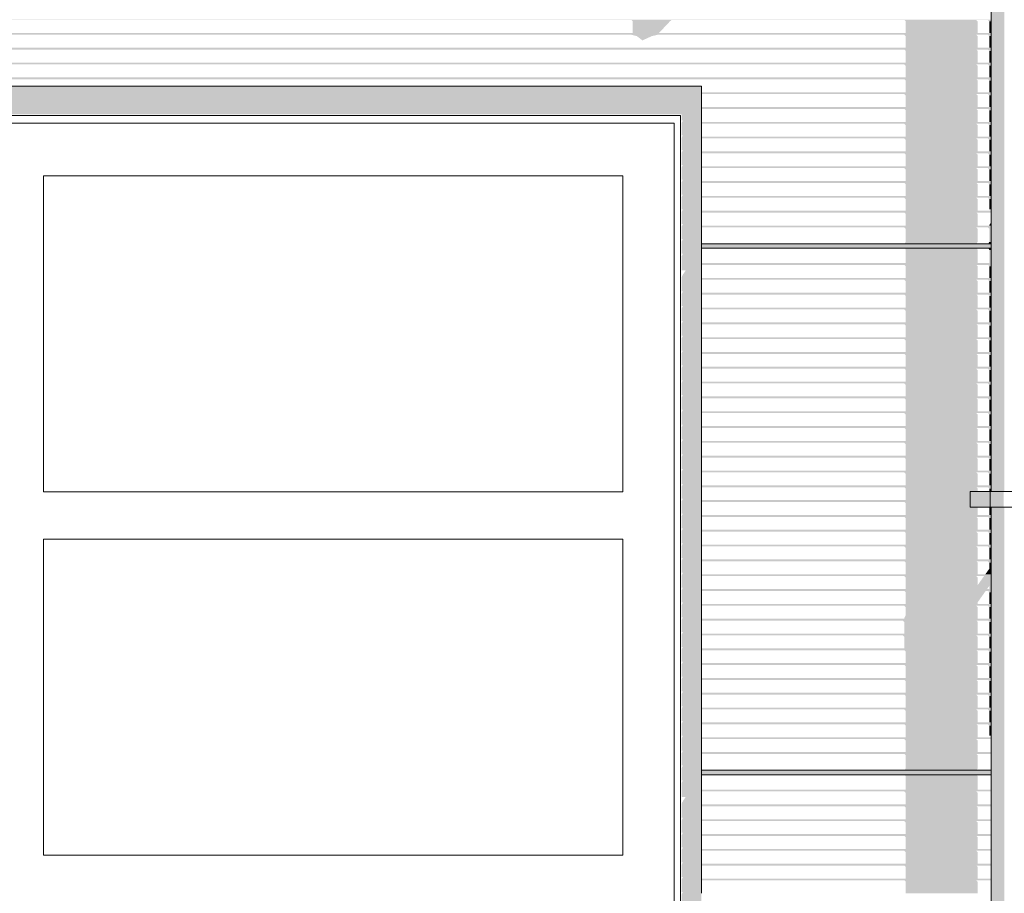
# Model space of a CAD drawing. Header units: metres. Extents: x -4 to 112, y -27 to 26.
# Tile 95 of 167: x 35.86 to 37.73, y 2.97 to 4.63. Entities that reach past the tile are written whole.
import ezdxf

# ---------------------------------------------------------------- set-up
doc = ezdxf.new("R2010")
doc.units = ezdxf.units.M
doc.header["$MEASUREMENT"] = 0
for name, color, linetype in [('10 Fassade', 7, 'Continuous'), ('10 Wand außen', 7, 'Continuous'), ('30 Dachentwässerung', 7, 'Continuous'), ('94 Genehmigungsplanung Bemaßung', 7, 'Continuous')]:
    doc.layers.add(name, color=color, linetype=linetype)
doc.styles.add('ERSTELLTER_STIL_2', font='arial.ttf')
doc.dimstyles.new('ERSTELLTER_STIL__1', dxfattribs={"dimtxt": 0.25, "dimasz": 0.19, "dimexe": 0.18, "dimexo": 0.1, "dimgap": 0, "dimtad": 1, "dimtih": 1, "dimtoh": 1, "dimzin": 0, "dimdsep": 46, "dimtxsty": 'ERSTELLTER_STIL_2', "dimblk": 'ARROWHEAD_6', "dimblk1": 'ARROWHEAD_6', "dimblk2": 'ARROWHEAD_6', "dimcen": 0.09, "dimclrd": 7, "dimclre": 7, "dimclrt": 7, "dimazin": 0, "dimtfac": 1, "dimtdec": 4, "dimtmove": 0, "dimatfit": 3, "dimfxl": 1, "dimtolj": 1, "dimtzin": 0, "dimarcsym": 0})

# ---------------------------------------------------------------- blocks, each defined once
blk = doc.blocks.new('*D38', base_point=(27236.1321, 0))
at = {"layer": '94 Genehmigungsplanung Bemaßung', "color": 7, "linetype": 'Continuous', "lineweight": 13}
for p, q in [((17.3411, 9.2531), (17.3411, 9.6281)), ((58.1625, 9.2531), (58.1625, 9.6281)), ((17.4411, 9.5406), (17.2411, 9.3406)), ((58.0625, 9.3406), (58.2625, 9.5406)), ((17.1911, 9.4406), (17.3411, 9.4406)), ((17.3411, 9.4406), (58.1625, 9.4406)), ((58.1625, 9.4406), (58.3125, 9.4406))]:
    blk.add_line(p, q, dxfattribs=at)
at = {"layer": '94 Genehmigungsplanung Bemaßung', "color": 7, "lineweight": 13, "insert": (37.3228, 9.4906), "char_height": 0.25, "attachment_point": 7, "style": 'ERSTELLTER_STIL_2'}
blk.add_mtext('\\A1;{\\pql;\\fArial|b0|i0|c0|p0;\\W1.000000;40,82}', dxfattribs=at)
blk = doc.blocks.new('ARROWHEAD_6')
at = {"color": 0, "linetype": 'Continuous', "lineweight": 0}
for p, q in [((-0.5, -0.5), (0.5, 0.5)), ((0, 0), (-1, 0))]:
    blk.add_line(p, q, dxfattribs=at)

msp = doc.modelspace()

# ---------------------------------------------------------------- hatches: boundary and pattern name
at = {"layer": '10 Fassade', "linetype": 'Continuous', "lineweight": 0, "true_color": 0x000000}
for points in [[(17.8011, 4.6261), (17.8011, 4.6256), (37.0181, 4.6256), (37.0206, 4.6231), (37.0913, 4.6231), (37.0944, 4.6256), (37.5363, 4.6256), (37.5388, 4.6231), (37.6754, 4.6231), (37.6729, 4.6256), (37.695, 4.6256), (37.6975, 4.6231), (37.7011, 4.6231), (37.7011, 4.6261)], [(37.0913, 4.6231), (37.0206, 4.6231), (37.0206, 4.6011), (37.0207, 4.601), (37.0704, 4.601), (37.0706, 4.6011)], [(37.5388, 4.6231), (37.5388, 4.601), (37.6754, 4.601), (37.6754, 4.6231)], [(37.6975, 4.6231), (37.6975, 4.601), (37.7011, 4.601), (37.7011, 4.6231)], [(37.7011, 4.601), (17.8011, 4.601), (17.8011, 4.598), (37.7011, 4.598)], [(17.8011, 4.5975), (37.0183, 4.5975), (37.0284, 4.595), (37.0571, 4.595), (37.0679, 4.5975), (37.5363, 4.5975), (37.5388, 4.595), (37.6754, 4.595), (37.6729, 4.5975), (37.695, 4.5975), (37.6975, 4.595), (37.7011, 4.595), (37.7011, 4.598), (17.8011, 4.598)], [(37.0571, 4.595), (37.0284, 4.595), (37.0389, 4.5868)], [(37.5388, 4.595), (37.5388, 4.5729), (37.6754, 4.5729), (37.6754, 4.595)], [(37.6975, 4.595), (37.6975, 4.5729), (37.7011, 4.5729), (37.7011, 4.595)], [(17.8011, 4.5699), (37.7011, 4.5699), (37.7011, 4.5729), (17.8011, 4.5729)], [(17.8011, 4.5699), (17.8011, 4.5693), (37.5363, 4.5693), (37.5388, 4.5669), (37.6754, 4.5669), (37.6729, 4.5693), (37.695, 4.5693), (37.6975, 4.5669), (37.7011, 4.5669), (37.7011, 4.5699)], [(37.5388, 4.5669), (37.5388, 4.5447), (37.6754, 4.5447), (37.6754, 4.5669)], [(37.6975, 4.5447), (37.7011, 4.5447), (37.7011, 4.5669), (37.6975, 4.5669)], [(37.7011, 4.5447), (17.8011, 4.5447), (17.8011, 4.5417), (37.7011, 4.5417)], [(17.8011, 4.5417), (17.8011, 4.5412), (37.5363, 4.5412), (37.5388, 4.5387), (37.6754, 4.5387), (37.6729, 4.5412), (37.695, 4.5412), (37.6975, 4.5387), (37.7011, 4.5387), (37.7011, 4.5417)], [(37.5388, 4.5387), (37.5388, 4.5166), (37.6754, 4.5166), (37.6754, 4.5387)], [(37.6975, 4.5166), (37.7011, 4.5166), (37.7011, 4.5387), (37.6975, 4.5387)], [(17.8011, 4.5136), (37.7011, 4.5136), (37.7011, 4.5166), (17.8011, 4.5166)], [(17.8011, 4.5136), (17.8011, 4.5131), (37.5363, 4.5131), (37.5388, 4.5106), (37.6754, 4.5106), (37.6729, 4.5131), (37.695, 4.5131), (37.6975, 4.5106), (37.7011, 4.5106), (37.7011, 4.5136)], [(37.5388, 4.5106), (37.5388, 4.4884), (37.6754, 4.4884), (37.6754, 4.5106)], [(37.6975, 4.4884), (37.7011, 4.4884), (37.7011, 4.5106), (37.6975, 4.5106)], [(37.7011, 4.4884), (37.1511, 4.4884), (37.1511, 4.4854), (37.7011, 4.4854)], [(37.1511, 4.4849), (37.5363, 4.4849), (37.5388, 4.4824), (37.6754, 4.4824), (37.6729, 4.4849), (37.695, 4.4849), (37.6975, 4.4824), (37.7011, 4.4824), (37.7011, 4.4854), (37.1511, 4.4854)], [(37.5388, 4.4824), (37.5388, 4.4603), (37.6754, 4.4603), (37.6754, 4.4824)], [(37.7011, 4.4824), (37.6975, 4.4824), (37.6975, 4.4603), (37.7011, 4.4603)], [(37.7011, 4.4603), (37.1511, 4.4603), (37.1511, 4.4573), (37.7011, 4.4573)], [(37.1511, 4.4573), (37.1511, 4.4568), (37.5363, 4.4568), (37.5388, 4.4543), (37.6754, 4.4543), (37.6729, 4.4568), (37.695, 4.4568), (37.6975, 4.4543), (37.7011, 4.4543), (37.7011, 4.4573)], [(37.5388, 4.4543), (37.5388, 4.4321), (37.6754, 4.4321), (37.6754, 4.4543)], [(37.7011, 4.4543), (37.6975, 4.4543), (37.6975, 4.4321), (37.7011, 4.4321)], [(37.1511, 4.4291), (37.7011, 4.4291), (37.7011, 4.4321), (37.1511, 4.4321)], [(37.1511, 4.4286), (37.5363, 4.4286), (37.5388, 4.4261), (37.6754, 4.4261), (37.6729, 4.4286), (37.695, 4.4286), (37.6975, 4.4261), (37.7011, 4.4261), (37.7011, 4.4291), (37.1511, 4.4291)], [(37.5388, 4.4261), (37.5388, 4.404), (37.6754, 4.404), (37.6754, 4.4261)], [(37.7011, 4.4261), (37.6975, 4.4261), (37.6975, 4.404), (37.7011, 4.404)], [(37.7011, 4.404), (37.1511, 4.404), (37.1511, 4.401), (37.7011, 4.401)], [(37.1511, 4.401), (37.1511, 4.4005), (37.5363, 4.4005), (37.5388, 4.398), (37.6754, 4.398), (37.6729, 4.4005), (37.695, 4.4005), (37.6975, 4.398), (37.7011, 4.398), (37.7011, 4.401)], [(37.5388, 4.398), (37.5388, 4.3759), (37.6754, 4.3759), (37.6754, 4.398)], [(37.7011, 4.398), (37.6975, 4.398), (37.6975, 4.3759), (37.7011, 4.3759)], [(37.7011, 4.3759), (37.1511, 4.3759), (37.1511, 4.3729), (37.7011, 4.3729)], [(37.1511, 4.3729), (37.1511, 4.3723), (37.5363, 4.3723), (37.5388, 4.3699), (37.6754, 4.3699), (37.6729, 4.3723), (37.695, 4.3723), (37.6975, 4.3699), (37.7011, 4.3699), (37.7011, 4.3729)], [(37.5388, 4.3699), (37.5388, 4.3477), (37.6754, 4.3477), (37.6754, 4.3699)], [(37.7011, 4.3699), (37.6975, 4.3699), (37.6975, 4.3477), (37.7011, 4.3477)], [(37.7011, 4.3477), (37.1511, 4.3477), (37.1511, 4.3447), (37.7011, 4.3447)], [(37.1511, 4.3447), (37.1511, 4.3442), (37.5363, 4.3442), (37.5388, 4.3417), (37.6754, 4.3417), (37.6729, 4.3442), (37.695, 4.3442), (37.6975, 4.3417), (37.7011, 4.3417), (37.7011, 4.3447)], [(37.5388, 4.3417), (37.5388, 4.3196), (37.6754, 4.3196), (37.6754, 4.3417)], [(37.7011, 4.3417), (37.6975, 4.3417), (37.6975, 4.3196), (37.7011, 4.3196)], [(37.1511, 4.3166), (37.7011, 4.3166), (37.7011, 4.3196), (37.1511, 4.3196)], [(37.1511, 4.3161), (37.5363, 4.3161), (37.5388, 4.3136), (37.6754, 4.3136), (37.6729, 4.3161), (37.695, 4.3161), (37.6975, 4.3136), (37.7011, 4.3136), (37.7011, 4.3166), (37.1511, 4.3166)], [(37.5388, 4.3136), (37.5388, 4.2914), (37.6754, 4.2914), (37.6754, 4.3136)], [(37.7011, 4.3136), (37.6975, 4.3136), (37.6975, 4.2914), (37.7011, 4.2914)], [(37.1511, 4.2884), (37.7011, 4.2884), (37.7011, 4.2914), (37.1511, 4.2914)], [(37.1511, 4.2879), (37.5363, 4.2879), (37.5388, 4.2854), (37.6754, 4.2854), (37.6729, 4.2879), (37.695, 4.2879), (37.6975, 4.2854), (37.7011, 4.2854), (37.7011, 4.2884), (37.1511, 4.2884)], [(37.5388, 4.2633), (37.6754, 4.2633), (37.6754, 4.2854), (37.5388, 4.2854)], [(37.6975, 4.2854), (37.6975, 4.266), (37.7011, 4.266), (37.7011, 4.2854)], [(37.1511, 4.2603), (37.7011, 4.2603), (37.7011, 4.2633), (37.1511, 4.2633)], [(37.1511, 4.2598), (37.5363, 4.2598), (37.5388, 4.2573), (37.6754, 4.2573), (37.6729, 4.2598), (37.7, 4.2598), (37.7011, 4.2587), (37.7011, 4.2603), (37.1511, 4.2603)], [(37.6754, 4.2573), (37.5388, 4.2573), (37.5388, 4.2351), (37.6754, 4.2351)], [(37.1511, 4.2321), (37.7011, 4.2321), (37.7011, 4.2351), (37.1511, 4.2351)], [(37.1511, 4.2316), (37.5363, 4.2316), (37.5388, 4.2291), (37.6754, 4.2291), (37.6729, 4.2316), (37.695, 4.2316), (37.6975, 4.2291), (37.7011, 4.2291), (37.7011, 4.2321), (37.1511, 4.2321)], [(37.5388, 4.2291), (37.5388, 4.204), (37.6754, 4.204), (37.6754, 4.2291)], [(37.6975, 4.236), (37.6975, 4.2351), (37.7011, 4.2351), (37.7011, 4.2411)], [(37.7011, 4.2291), (37.6975, 4.2291), (37.6975, 4.204), (37.7011, 4.204)], [(37.1511, 4.2005), (37.1511, 4.195), (37.7011, 4.195), (37.7011, 4.2005)], [(37.1511, 4.195), (37.1511, 4.1929), (37.7011, 4.1929), (37.7011, 4.195)], [(37.1511, 4.1929), (37.1511, 4.192), (37.7011, 4.192), (37.7011, 4.1929)], [(37.5358, 4.192), (37.5379, 4.1911), (37.6745, 4.1911), (37.6724, 4.192)], [(37.5388, 4.204), (37.5368, 4.2005), (37.6734, 4.2005), (37.6754, 4.204)], [(37.5379, 4.1911), (37.5388, 4.189), (37.6754, 4.189), (37.6745, 4.1911)], [(37.5388, 4.189), (37.5388, 4.1639), (37.6754, 4.1639), (37.6754, 4.189)], [(37.6945, 4.192), (37.6966, 4.1911), (37.7011, 4.1911), (37.7011, 4.192)], [(37.6975, 4.204), (37.6955, 4.2005), (37.7011, 4.2005), (37.7011, 4.204)], [(37.6966, 4.1911), (37.6975, 4.189), (37.7011, 4.189), (37.7011, 4.1911)], [(37.7011, 4.189), (37.6975, 4.189), (37.6975, 4.1639), (37.7011, 4.1639)], [(37.1511, 4.1609), (37.7011, 4.1609), (37.7011, 4.1639), (37.1511, 4.1639)], [(37.1511, 4.1609), (37.1511, 4.1604), (37.5363, 4.1604), (37.5388, 4.1579), (37.6754, 4.1579), (37.6729, 4.1604), (37.695, 4.1604), (37.6975, 4.1579), (37.7011, 4.1579), (37.7011, 4.1609)], [(37.5388, 4.1579), (37.5388, 4.1357), (37.6754, 4.1357), (37.6754, 4.1579)], [(37.7011, 4.1579), (37.6975, 4.1579), (37.6975, 4.1357), (37.7011, 4.1357)], [(37.1511, 4.1327), (37.7011, 4.1327), (37.7011, 4.1357), (37.1511, 4.1357)], [(37.1511, 4.1327), (37.1511, 4.1322), (37.5363, 4.1322), (37.5388, 4.1297), (37.6754, 4.1297), (37.6729, 4.1322), (37.695, 4.1322), (37.6975, 4.1297), (37.7011, 4.1297), (37.7011, 4.1327)], [(37.5388, 4.1297), (37.5388, 4.1076), (37.6754, 4.1076), (37.6754, 4.1297)], [(37.7011, 4.1297), (37.6975, 4.1297), (37.6975, 4.1076), (37.7011, 4.1076)], [(37.1511, 4.1046), (37.7011, 4.1046), (37.7011, 4.1076), (37.1511, 4.1076)], [(37.1511, 4.1041), (37.5363, 4.1041), (37.5388, 4.1016), (37.6754, 4.1016), (37.6729, 4.1041), (37.695, 4.1041), (37.6975, 4.1016), (37.7011, 4.1016), (37.7011, 4.1046), (37.1511, 4.1046)], [(37.5388, 4.1016), (37.5388, 4.0794), (37.6754, 4.0794), (37.6754, 4.1016)], [(37.7011, 4.1016), (37.6975, 4.1016), (37.6975, 4.0794), (37.7011, 4.0794)], [(37.7011, 4.0794), (37.1511, 4.0794), (37.1511, 4.0764), (37.7011, 4.0764)], [(37.1511, 4.0764), (37.1511, 4.0759), (37.5363, 4.0759), (37.5388, 4.0734), (37.6754, 4.0734), (37.6729, 4.0759), (37.695, 4.0759), (37.6975, 4.0734), (37.7011, 4.0734), (37.7011, 4.0764)], [(37.5388, 4.0734), (37.5388, 4.0513), (37.6754, 4.0513), (37.6754, 4.0734)], [(37.7011, 4.0734), (37.6975, 4.0734), (37.6975, 4.0513), (37.7011, 4.0513)], [(37.1511, 4.0483), (37.7011, 4.0483), (37.7011, 4.0513), (37.1511, 4.0513)], [(37.1511, 4.0478), (37.5363, 4.0478), (37.5388, 4.0453), (37.6754, 4.0453), (37.6729, 4.0478), (37.695, 4.0478), (37.6975, 4.0453), (37.7011, 4.0453), (37.7011, 4.0483), (37.1511, 4.0483)], [(37.5388, 4.0453), (37.5388, 4.0231), (37.6754, 4.0231), (37.6754, 4.0453)], [(37.7011, 4.0453), (37.6975, 4.0453), (37.6975, 4.0231), (37.7011, 4.0231)], [(37.7011, 4.0231), (37.1511, 4.0231), (37.1511, 4.0201), (37.7011, 4.0201)], [(37.1511, 4.0201), (37.1511, 4.0196), (37.5363, 4.0196), (37.5388, 4.0171), (37.6754, 4.0171), (37.6729, 4.0196), (37.695, 4.0196), (37.6975, 4.0171), (37.7011, 4.0171), (37.7011, 4.0201)], [(37.5388, 4.0171), (37.5388, 3.995), (37.6754, 3.995), (37.6754, 4.0171)], [(37.7011, 4.0171), (37.6975, 4.0171), (37.6975, 3.995), (37.7011, 3.995)], [(37.1511, 3.992), (37.7011, 3.992), (37.7011, 3.995), (37.1511, 3.995)], [(37.1511, 3.992), (37.1511, 3.9915), (37.5363, 3.9915), (37.5388, 3.989), (37.6754, 3.989), (37.6729, 3.9915), (37.695, 3.9915), (37.6975, 3.989), (37.7011, 3.989), (37.7011, 3.992)], [(37.5388, 3.989), (37.5388, 3.9669), (37.6754, 3.9669), (37.6754, 3.989)], [(37.7011, 3.989), (37.6975, 3.989), (37.6975, 3.9669), (37.7011, 3.9669)], [(37.1511, 3.9639), (37.7011, 3.9639), (37.7011, 3.9669), (37.1511, 3.9669)], [(37.1511, 3.9634), (37.5363, 3.9634), (37.5388, 3.9609), (37.6754, 3.9609), (37.6729, 3.9634), (37.695, 3.9634), (37.6975, 3.9609), (37.7011, 3.9609), (37.7011, 3.9639), (37.1511, 3.9639)], [(37.5388, 3.9609), (37.5388, 3.9387), (37.6754, 3.9387), (37.6754, 3.9609)], [(37.7011, 3.9609), (37.6975, 3.9609), (37.6975, 3.9387), (37.7011, 3.9387)], [(37.7011, 3.9387), (37.1511, 3.9387), (37.1511, 3.9357), (37.7011, 3.9357)], [(37.1511, 3.9357), (37.1511, 3.9352), (37.5363, 3.9352), (37.5388, 3.9327), (37.6754, 3.9327), (37.6729, 3.9352), (37.695, 3.9352), (37.6975, 3.9327), (37.7011, 3.9327), (37.7011, 3.9357)], [(37.5388, 3.9327), (37.5388, 3.9106), (37.6754, 3.9106), (37.6754, 3.9327)], [(37.7011, 3.9327), (37.6975, 3.9327), (37.6975, 3.9106), (37.7011, 3.9106)], [(37.7011, 3.9106), (37.1511, 3.9106), (37.1511, 3.9076), (37.7011, 3.9076)], [(37.1511, 3.9071), (37.5363, 3.9071), (37.5388, 3.9046), (37.6754, 3.9046), (37.6729, 3.9071), (37.695, 3.9071), (37.6975, 3.9046), (37.7011, 3.9046), (37.7011, 3.9076), (37.1511, 3.9076)], [(37.5388, 3.9046), (37.5388, 3.8824), (37.6754, 3.8824), (37.6754, 3.9046)], [(37.7011, 3.9046), (37.6975, 3.9046), (37.6975, 3.8824), (37.7011, 3.8824)], [(37.7011, 3.8824), (37.1511, 3.8824), (37.1511, 3.8794), (37.7011, 3.8794)], [(37.1511, 3.8794), (37.1511, 3.8789), (37.5363, 3.8789), (37.5388, 3.8764), (37.6754, 3.8764), (37.6729, 3.8789), (37.695, 3.8789), (37.6975, 3.8764), (37.7011, 3.8764), (37.7011, 3.8794)], [(37.5388, 3.8764), (37.5388, 3.8543), (37.6754, 3.8543), (37.6754, 3.8764)], [(37.7011, 3.8764), (37.6975, 3.8764), (37.6975, 3.8543), (37.7011, 3.8543)], [(37.1511, 3.8513), (37.7011, 3.8513), (37.7011, 3.8543), (37.1511, 3.8543)], [(37.1511, 3.8508), (37.5363, 3.8508), (37.5388, 3.8483), (37.6754, 3.8483), (37.6729, 3.8508), (37.695, 3.8508), (37.6975, 3.8483), (37.7011, 3.8483), (37.7011, 3.8513), (37.1511, 3.8513)], [(37.5388, 3.8483), (37.5388, 3.8261), (37.6754, 3.8261), (37.6754, 3.8483)], [(37.7011, 3.8483), (37.6975, 3.8483), (37.6975, 3.8261), (37.7011, 3.8261)], [(37.7011, 3.8261), (37.1511, 3.8261), (37.1511, 3.8231), (37.7011, 3.8231)], [(37.1511, 3.8226), (37.5363, 3.8226), (37.5388, 3.8201), (37.6754, 3.8201), (37.6729, 3.8226), (37.695, 3.8226), (37.6975, 3.8201), (37.7011, 3.8201), (37.7011, 3.8231), (37.1511, 3.8231)], [(37.5388, 3.8201), (37.5388, 3.798), (37.6754, 3.798), (37.6754, 3.8201)], [(37.7011, 3.8201), (37.6975, 3.8201), (37.6975, 3.798), (37.7011, 3.798)], [(37.1511, 3.795), (37.7011, 3.795), (37.7011, 3.798), (37.1511, 3.798)], [(37.1511, 3.7945), (37.5363, 3.7945), (37.5388, 3.792), (37.6754, 3.792), (37.6729, 3.7945), (37.695, 3.7945), (37.6975, 3.792), (37.7011, 3.792), (37.7011, 3.795), (37.1511, 3.795)], [(37.5388, 3.792), (37.5388, 3.7699), (37.6754, 3.7699), (37.6754, 3.792)], [(37.7011, 3.792), (37.6975, 3.792), (37.6975, 3.7699), (37.7011, 3.7699)], [(37.1511, 3.7669), (37.7011, 3.7669), (37.7011, 3.7699), (37.1511, 3.7699)], [(37.1511, 3.7669), (37.1511, 3.7663), (37.5363, 3.7663), (37.5388, 3.7639), (37.6754, 3.7639), (37.6729, 3.7663), (37.695, 3.7663), (37.6975, 3.7639), (37.7011, 3.7639), (37.7011, 3.7669)], [(37.5388, 3.7639), (37.5388, 3.7417), (37.6754, 3.7417), (37.6754, 3.7639)], [(37.7011, 3.7639), (37.6975, 3.7639), (37.6975, 3.7417), (37.7011, 3.7417)], [(37.1511, 3.7387), (37.7011, 3.7387), (37.7011, 3.7417), (37.1511, 3.7417)], [(37.1511, 3.7382), (37.5363, 3.7382), (37.5388, 3.7357), (37.6754, 3.7357), (37.6729, 3.7382), (37.695, 3.7382), (37.6975, 3.7357), (37.7011, 3.7357), (37.7011, 3.7387), (37.1511, 3.7387)], [(37.5388, 3.7136), (37.6611, 3.7136), (37.6611, 3.73), (37.6754, 3.73), (37.6754, 3.7357), (37.5388, 3.7357)], [(37.6975, 3.73), (37.7011, 3.73), (37.7011, 3.7357), (37.6975, 3.7357)], [(37.1511, 3.7136), (37.1511, 3.7106), (37.6611, 3.7106), (37.6611, 3.7136)], [(37.1511, 3.7101), (37.5363, 3.7101), (37.5388, 3.7076), (37.6611, 3.7076), (37.6611, 3.7106), (37.1511, 3.7106)], [(37.5388, 3.7076), (37.5388, 3.6854), (37.6754, 3.6854), (37.6754, 3.7), (37.6611, 3.7), (37.6611, 3.7076)], [(37.7011, 3.6854), (37.1511, 3.6854), (37.1511, 3.6824), (37.7011, 3.6824)], [(37.6975, 3.7), (37.6975, 3.6854), (37.7011, 3.6854), (37.7011, 3.7)], [(37.1511, 3.6819), (37.5363, 3.6819), (37.5388, 3.6794), (37.6754, 3.6794), (37.6729, 3.6819), (37.695, 3.6819), (37.6975, 3.6794), (37.7011, 3.6794), (37.7011, 3.6824), (37.1511, 3.6824)], [(37.5388, 3.6794), (37.5388, 3.6573), (37.6754, 3.6573), (37.6754, 3.6794)], [(37.6975, 3.6794), (37.6975, 3.6573), (37.7011, 3.6573), (37.7011, 3.6794)], [(37.7011, 3.6573), (37.1511, 3.6573), (37.1511, 3.6543), (37.7011, 3.6543)], [(37.1511, 3.6538), (37.5363, 3.6538), (37.5388, 3.6513), (37.6754, 3.6513), (37.6729, 3.6538), (37.695, 3.6538), (37.6975, 3.6513), (37.7011, 3.6513), (37.7011, 3.6543), (37.1511, 3.6543)], [(37.5388, 3.6513), (37.5388, 3.6292), (37.6754, 3.6292), (37.6754, 3.6513)], [(37.6975, 3.6513), (37.6975, 3.6292), (37.7011, 3.6292), (37.7011, 3.6513)], [(37.1511, 3.6262), (37.7011, 3.6262), (37.7011, 3.6292), (37.1511, 3.6292)], [(37.1511, 3.6262), (37.1511, 3.6256), (37.5363, 3.6256), (37.5388, 3.6231), (37.6754, 3.6231), (37.6729, 3.6256), (37.695, 3.6256), (37.6975, 3.6231), (37.7011, 3.6231), (37.7011, 3.6262)], [(37.5388, 3.6231), (37.5388, 3.601), (37.6754, 3.601), (37.6754, 3.6231)], [(37.7011, 3.6231), (37.6975, 3.6231), (37.6975, 3.601), (37.7011, 3.601)], [(37.7011, 3.601), (37.1511, 3.601), (37.1511, 3.598), (37.7011, 3.598)], [(37.1511, 3.598), (37.1511, 3.5975), (37.5363, 3.5975), (37.5388, 3.595), (37.6754, 3.595), (37.6729, 3.5975), (37.695, 3.5975), (37.6975, 3.595), (37.7011, 3.595), (37.7011, 3.598)], [(37.5388, 3.595), (37.5388, 3.5729), (37.6754, 3.5729), (37.6754, 3.595)], [(37.6975, 3.5832), (37.6902, 3.5729), (37.7011, 3.5729), (37.7011, 3.595), (37.6975, 3.595)], [(37.7011, 3.5729), (37.1511, 3.5729), (37.1511, 3.5699), (37.7011, 3.5699)], [(37.1511, 3.5693), (37.5363, 3.5693), (37.5388, 3.5669), (37.6754, 3.5669), (37.6729, 3.5693), (37.6877, 3.5693), (37.6859, 3.5669), (37.7011, 3.5669), (37.7011, 3.5699), (37.1511, 3.5699)], [(37.5388, 3.5447), (37.6933, 3.5447), (37.6975, 3.5507), (37.6975, 3.5447), (37.7011, 3.5447), (37.7011, 3.5669), (37.6859, 3.5669), (37.6754, 3.552), (37.6754, 3.5669), (37.5388, 3.5669)], [(37.7011, 3.5447), (37.1511, 3.5447), (37.1511, 3.5417), (37.7011, 3.5417)], [(37.1511, 3.5412), (37.5363, 3.5412), (37.5388, 3.5387), (37.689, 3.5387), (37.6908, 3.5412), (37.695, 3.5412), (37.6975, 3.5387), (37.7011, 3.5387), (37.7011, 3.5417), (37.1511, 3.5417)], [(37.5388, 3.5166), (37.6754, 3.5166), (37.6754, 3.5194), (37.689, 3.5387), (37.5388, 3.5387)], [(37.6975, 3.5166), (37.7011, 3.5166), (37.7011, 3.5387), (37.6975, 3.5387)], [(37.1511, 3.5136), (37.7011, 3.5136), (37.7011, 3.5166), (37.1511, 3.5166)], [(37.1511, 3.5131), (37.5363, 3.5131), (37.5388, 3.5106), (37.6754, 3.5106), (37.6729, 3.5131), (37.695, 3.5131), (37.6975, 3.5106), (37.7011, 3.5106), (37.7011, 3.5136), (37.1511, 3.5136)], [(37.5388, 3.4949), (37.536, 3.4894), (37.536, 3.4884), (37.6754, 3.4884), (37.6754, 3.5106), (37.5388, 3.5106)], [(37.6975, 3.5106), (37.6975, 3.4884), (37.7011, 3.4884), (37.7011, 3.5106)], [(37.7011, 3.4884), (37.1511, 3.4884), (37.1511, 3.4854), (37.7011, 3.4854)], [(37.1511, 3.4849), (37.5335, 3.4849), (37.536, 3.4824), (37.6754, 3.4824), (37.6729, 3.4849), (37.695, 3.4849), (37.6975, 3.4824), (37.7011, 3.4824), (37.7011, 3.4854), (37.1511, 3.4854)], [(37.536, 3.4824), (37.536, 3.4603), (37.6754, 3.4603), (37.6754, 3.4824)], [(37.6975, 3.4824), (37.6975, 3.4603), (37.7011, 3.4603), (37.7011, 3.4824)], [(37.7011, 3.4603), (37.1511, 3.4603), (37.1511, 3.4573), (37.7011, 3.4573)], [(37.1511, 3.4568), (37.5335, 3.4568), (37.536, 3.4543), (37.6754, 3.4543), (37.6729, 3.4568), (37.695, 3.4568), (37.6975, 3.4543), (37.7011, 3.4543), (37.7011, 3.4573), (37.1511, 3.4573)], [(37.536, 3.4325), (37.5367, 3.4321), (37.6754, 3.4321), (37.6754, 3.4543), (37.536, 3.4543)], [(37.6975, 3.4543), (37.6975, 3.4321), (37.7011, 3.4321), (37.7011, 3.4543)], [(37.7011, 3.4321), (37.1511, 3.4321), (37.1511, 3.4291), (37.7011, 3.4291)], [(37.1511, 3.4286), (37.5342, 3.4286), (37.5367, 3.4282), (37.5388, 3.4261), (37.6754, 3.4261), (37.6729, 3.4286), (37.695, 3.4286), (37.6975, 3.4261), (37.7011, 3.4261), (37.7011, 3.4291), (37.1511, 3.4291)], [(37.5388, 3.4261), (37.5388, 3.404), (37.6754, 3.404), (37.6754, 3.4261)], [(37.7011, 3.4261), (37.6975, 3.4261), (37.6975, 3.404), (37.7011, 3.404)], [(37.7011, 3.404), (37.1511, 3.404), (37.1511, 3.401), (37.7011, 3.401)], [(37.1511, 3.401), (37.1511, 3.4005), (37.5363, 3.4005), (37.5388, 3.398), (37.6754, 3.398), (37.6729, 3.4005), (37.695, 3.4005), (37.6975, 3.398), (37.7011, 3.398), (37.7011, 3.401)], [(37.5388, 3.398), (37.5388, 3.3759), (37.6754, 3.3759), (37.6754, 3.398)], [(37.7011, 3.398), (37.6975, 3.398), (37.6975, 3.3759), (37.7011, 3.3759)], [(37.7011, 3.3759), (37.1511, 3.3759), (37.1511, 3.3729), (37.7011, 3.3729)], [(37.1511, 3.3723), (37.5363, 3.3723), (37.5388, 3.3699), (37.6754, 3.3699), (37.6729, 3.3723), (37.695, 3.3723), (37.6975, 3.3699), (37.7011, 3.3699), (37.7011, 3.3729), (37.1511, 3.3729)], [(37.5388, 3.3699), (37.5388, 3.3477), (37.6754, 3.3477), (37.6754, 3.3699)], [(37.7011, 3.3699), (37.6975, 3.3699), (37.6975, 3.3477), (37.7011, 3.3477)], [(37.7011, 3.3477), (37.1511, 3.3477), (37.1511, 3.3447), (37.7011, 3.3447)], [(37.1511, 3.3447), (37.1511, 3.3442), (37.5363, 3.3442), (37.5388, 3.3417), (37.6754, 3.3417), (37.6729, 3.3442), (37.695, 3.3442), (37.6975, 3.3417), (37.7011, 3.3417), (37.7011, 3.3447)], [(37.5388, 3.3417), (37.5388, 3.3196), (37.6754, 3.3196), (37.6754, 3.3417)], [(37.7011, 3.3417), (37.6975, 3.3417), (37.6975, 3.3196), (37.7011, 3.3196)], [(37.7011, 3.3196), (37.1511, 3.3196), (37.1511, 3.3166), (37.7011, 3.3166)], [(37.1511, 3.3166), (37.1511, 3.3161), (37.5363, 3.3161), (37.5388, 3.3136), (37.6754, 3.3136), (37.6729, 3.3161), (37.695, 3.3161), (37.6975, 3.3136), (37.7011, 3.3136), (37.7011, 3.3166)], [(37.5388, 3.3136), (37.5388, 3.2914), (37.6754, 3.2914), (37.6754, 3.3136)], [(37.7011, 3.3136), (37.6975, 3.3136), (37.6975, 3.2914), (37.7011, 3.2914)], [(37.7011, 3.2914), (37.1511, 3.2914), (37.1511, 3.2884), (37.7011, 3.2884)], [(37.1511, 3.2879), (37.5363, 3.2879), (37.5388, 3.2854), (37.6754, 3.2854), (37.6729, 3.2879), (37.695, 3.2879), (37.6975, 3.2854), (37.7011, 3.2854), (37.7011, 3.2884), (37.1511, 3.2884)], [(37.6754, 3.2854), (37.5388, 3.2854), (37.5388, 3.2633), (37.6754, 3.2633)], [(37.6975, 3.266), (37.7011, 3.266), (37.7011, 3.2854), (37.6975, 3.2854)], [(37.1511, 3.2603), (37.7011, 3.2603), (37.7011, 3.2633), (37.1511, 3.2633)], [(37.1511, 3.2603), (37.1511, 3.2598), (37.5363, 3.2598), (37.5388, 3.2573), (37.6754, 3.2573), (37.6729, 3.2598), (37.7011, 3.2598), (37.7011, 3.2603)], [(37.6754, 3.2573), (37.5388, 3.2573), (37.5388, 3.2351), (37.6754, 3.2351)], [(37.1511, 3.2321), (37.7011, 3.2321), (37.7011, 3.2351), (37.1511, 3.2351)], [(37.1511, 3.2316), (37.5363, 3.2316), (37.5388, 3.2291), (37.6754, 3.2291), (37.6729, 3.2316), (37.7011, 3.2316), (37.7011, 3.2321), (37.1511, 3.2321)], [(37.5388, 3.2291), (37.5388, 3.204), (37.6754, 3.204), (37.6754, 3.2291)], [(37.1511, 3.2005), (37.1511, 3.195), (37.7011, 3.195), (37.7011, 3.2005)], [(37.5388, 3.204), (37.5368, 3.2005), (37.6734, 3.2005), (37.6754, 3.204)], [(37.1511, 3.195), (37.1511, 3.1929), (37.7011, 3.1929), (37.7011, 3.195)], [(37.1511, 3.1929), (37.1511, 3.192), (37.7011, 3.192), (37.7011, 3.1929)], [(37.5358, 3.192), (37.5379, 3.1911), (37.6745, 3.1911), (37.6724, 3.192)], [(37.5379, 3.1911), (37.5388, 3.189), (37.6754, 3.189), (37.6745, 3.1911)], [(37.5388, 3.189), (37.5388, 3.1639), (37.6754, 3.1639), (37.6754, 3.189)], [(37.7011, 3.1639), (37.1511, 3.1639), (37.1511, 3.1609), (37.7011, 3.1609)], [(37.1511, 3.1604), (37.5363, 3.1604), (37.5388, 3.1579), (37.6754, 3.1579), (37.6729, 3.1604), (37.7011, 3.1604), (37.7011, 3.1609), (37.1511, 3.1609)], [(37.5388, 3.1579), (37.5388, 3.1357), (37.6754, 3.1357), (37.6754, 3.1579)], [(37.1511, 3.1327), (37.7011, 3.1327), (37.7011, 3.1357), (37.1511, 3.1357)], [(37.1511, 3.1322), (37.5363, 3.1322), (37.5388, 3.1297), (37.6754, 3.1297), (37.6729, 3.1322), (37.7011, 3.1322), (37.7011, 3.1327), (37.1511, 3.1327)], [(37.6754, 3.1297), (37.5388, 3.1297), (37.5388, 3.1076), (37.6754, 3.1076)], [(37.1511, 3.1046), (37.7011, 3.1046), (37.7011, 3.1076), (37.1511, 3.1076)], [(37.1511, 3.1046), (37.1511, 3.1041), (37.5363, 3.1041), (37.5388, 3.1016), (37.6754, 3.1016), (37.6729, 3.1041), (37.7011, 3.1041), (37.7011, 3.1046)], [(37.6754, 3.1016), (37.5388, 3.1016), (37.5388, 3.0794), (37.6754, 3.0794)], [(37.7011, 3.0794), (37.1511, 3.0794), (37.1511, 3.0764), (37.7011, 3.0764)], [(37.1511, 3.0759), (37.5363, 3.0759), (37.5388, 3.0734), (37.6754, 3.0734), (37.6729, 3.0759), (37.7011, 3.0759), (37.7011, 3.0764), (37.1511, 3.0764)], [(37.6754, 3.0734), (37.5388, 3.0734), (37.5388, 3.0513), (37.6754, 3.0513)], [(37.7011, 3.0513), (37.1511, 3.0513), (37.1511, 3.0483), (37.7011, 3.0483)], [(37.1511, 3.0483), (37.1511, 3.0478), (37.5363, 3.0478), (37.5388, 3.0453), (37.6754, 3.0453), (37.6729, 3.0478), (37.7011, 3.0478), (37.7011, 3.0483)], [(37.6754, 3.0453), (37.5388, 3.0453), (37.5388, 3.0231), (37.6754, 3.0231)], [(37.1511, 3.0202), (37.7011, 3.0202), (37.7011, 3.0231), (37.1511, 3.0231)], [(37.1511, 3.0202), (37.1511, 3.0196), (37.5363, 3.0196), (37.5388, 3.0171), (37.6754, 3.0171), (37.6729, 3.0196), (37.7011, 3.0196), (37.7011, 3.0202)], [(37.6754, 3.0171), (37.5388, 3.0171), (37.5388, 2.995), (37.6754, 2.995)], [(37.1511, 2.992), (37.7011, 2.992), (37.7011, 2.995), (37.1511, 2.995)], [(37.1511, 2.992), (37.1511, 2.9915), (37.5363, 2.9915), (37.5388, 2.989), (37.6754, 2.989), (37.6729, 2.9915), (37.7011, 2.9915), (37.7011, 2.992)], [(37.5388, 2.989), (37.5388, 2.9669), (37.6754, 2.9669), (37.6754, 2.989)]]:
    msp.add_hatch(color=18, dxfattribs=at).paths.add_polyline_path(points)
at = {"layer": '10 Wand außen', "linetype": 'Continuous', "lineweight": 0, "true_color": 0x000000}
msp.add_hatch(color=18, dxfattribs=at).paths.add_polyline_path([(33.3511, 4.4464), (37.1132, 4.4464), (37.1132, 4.4349), (37.1157, 4.4349), (37.1132, 4.4289), (37.1132, 4.4067), (37.1157, 4.4067), (37.1132, 4.4007), (37.1132, 4.3786), (37.1157, 4.3786), (37.1132, 4.3726), (37.1132, 4.3504), (37.1157, 4.3504), (37.1132, 4.3444), (37.1132, 4.3223), (37.1157, 4.3223), (37.1132, 4.3163), (37.1132, 4.2941), (37.1157, 4.2941), (37.1132, 4.2881), (37.1132, 4.266), (37.1157, 4.266), (37.1132, 4.26), (37.1132, 4.2379), (37.1157, 4.2379), (37.1132, 4.2319), (37.1132, 4.2097), (37.1157, 4.2097), (37.1132, 4.2037), (37.1132, 4.1816), (37.1157, 4.1816), (37.1132, 4.1756), (37.1132, 4.1504), (37.1152, 4.1498), (37.1212, 4.1498), (37.1162, 4.1427), (37.1141, 4.1388), (37.1132, 4.1354), (37.1132, 4.1103), (37.1157, 4.1103), (37.1132, 4.1043), (37.1132, 4.0822), (37.1157, 4.0822), (37.1132, 4.0762), (37.1132, 4.054), (37.1157, 4.054), (37.1132, 4.048), (37.1132, 4.0259), (37.1157, 4.0259), (37.1132, 4.0199), (37.1132, 3.9977), (37.1157, 3.9977), (37.1132, 3.9917), (37.1132, 3.9696), (37.1157, 3.9696), (37.1132, 3.9636), (37.1132, 3.9414), (37.1157, 3.9414), (37.1132, 3.9354), (37.1132, 3.9133), (37.1157, 3.9133), (37.1132, 3.9073), (37.1132, 3.8852), (37.1157, 3.8852), (37.1132, 3.8792), (37.1132, 3.857), (37.1157, 3.857), (37.1132, 3.851), (37.1132, 3.8289), (37.1157, 3.8289), (37.1132, 3.8229), (37.1132, 3.8007), (37.1157, 3.8007), (37.1132, 3.7947), (37.1132, 3.7726), (37.1157, 3.7726), (37.1132, 3.7666), (37.1132, 3.7444), (37.1157, 3.7444), (37.1132, 3.7384), (37.1132, 3.7163), (37.1157, 3.7163), (37.1132, 3.7103), (37.1132, 3.6882), (37.1157, 3.6882), (37.1132, 3.6822), (37.1132, 3.66), (37.1157, 3.66), (37.1132, 3.654), (37.1132, 3.6319), (37.1157, 3.6319), (37.1132, 3.6259), (37.1132, 3.6037), (37.1157, 3.6037), (37.1132, 3.5977), (37.1132, 3.5756), (37.1157, 3.5756), (37.1132, 3.5696), (37.1132, 3.5474), (37.1157, 3.5474), (37.1132, 3.5414), (37.1132, 3.5193), (37.1157, 3.5193), (37.1132, 3.5133), (37.1132, 3.4912), (37.1157, 3.4912), (37.1132, 3.4852), (37.1132, 3.463), (37.1157, 3.463), (37.1132, 3.457), (37.1132, 3.4349), (37.1157, 3.4349), (37.1132, 3.4289), (37.1132, 3.4067), (37.1157, 3.4067), (37.1132, 3.4007), (37.1132, 3.3786), (37.1157, 3.3786), (37.1132, 3.3726), (37.1132, 3.3504), (37.1157, 3.3504), (37.1132, 3.3444), (37.1132, 3.3223), (37.1157, 3.3223), (37.1132, 3.3163), (37.1132, 3.2941), (37.1157, 3.2941), (37.1132, 3.2881), (37.1132, 3.266), (37.1157, 3.266), (37.1132, 3.26), (37.1132, 3.2379), (37.1157, 3.2379), (37.1132, 3.2319), (37.1132, 3.2097), (37.1157, 3.2097), (37.1132, 3.2037), (37.1132, 3.1816), (37.1157, 3.1816), (37.1132, 3.1756), (37.1132, 3.1504), (37.1152, 3.1498), (37.1212, 3.1498), (37.1162, 3.1427), (37.1141, 3.1388), (37.1132, 3.1354), (37.1132, 3.1103), (37.1157, 3.1103), (37.1132, 3.1043), (37.1132, 3.0822), (37.1157, 3.0822), (37.1132, 3.0762), (37.1132, 3.054), (37.1157, 3.054), (37.1132, 3.048), (37.1132, 3.0259), (37.1157, 3.0259), (37.1132, 3.0199), (37.1132, 2.9977), (37.1157, 2.9977), (37.1132, 2.9917), (37.1132, 2.9696), (37.1157, 2.9696), (37.1132, 2.9636), (37.1132, 2.9414), (37.1157, 2.9414), (37.1132, 2.9354), (37.1132, 2.9133), (37.1157, 2.9133), (37.1132, 2.9073), (37.1132, 2.8852), (37.1157, 2.8852), (37.1132, 2.8792), (37.1132, 2.857), (37.1157, 2.857), (37.1132, 2.851), (37.1132, 2.8289), (37.1157, 2.8289), (37.1132, 2.8229), (37.1132, 2.8007), (37.1157, 2.8007), (37.1132, 2.7947), (37.1132, 2.7726), (37.1157, 2.7726), (37.1132, 2.7666), (37.1132, 2.7444), (37.1157, 2.7444), (37.1132, 2.7384), (37.1132, 2.7163), (37.1157, 2.7163), (37.1132, 2.7103), (37.1132, 2.6882), (37.1157, 2.6882), (37.1132, 2.6822), (37.1132, 2.66), (37.1157, 2.66), (37.1132, 2.654), (37.1132, 2.6319), (37.1157, 2.6319), (37.1132, 2.6259), (37.1132, 2.6037), (37.1157, 2.6037), (37.1132, 2.5977), (37.1132, 2.5756), (37.1157, 2.5756), (37.1132, 2.5696), (37.1132, 2.5474), (37.1157, 2.5474), (37.1132, 2.5414), (37.1132, 2.5193), (37.1157, 2.5193), (37.1132, 2.5133), (37.1132, 2.4912), (37.1157, 2.4912), (37.1132, 2.4852), (37.1132, 2.463), (37.1157, 2.463), (37.1132, 2.457), (37.1132, 2.4349), (37.1157, 2.4349), (37.1132, 2.4289), (37.1132, 2.4067), (37.1157, 2.4067), (37.1132, 2.4007), (37.1132, 2.3786), (37.1157, 2.3786), (37.1132, 2.3726), (37.1132, 2.3504), (37.1157, 2.3504), (37.1132, 2.3444), (37.1132, 2.3223), (37.1157, 2.3223), (37.1132, 2.3163), (37.1132, 2.2941), (37.1157, 2.2941), (37.1132, 2.2881), (37.1132, 2.266), (37.1157, 2.266), (37.1132, 2.26), (37.1132, 2.2379), (37.1157, 2.2379), (37.1132, 2.2319), (37.1132, 2.2097), (37.1157, 2.2097), (37.1132, 2.2037), (37.1132, 2.1816), (37.1157, 2.1816), (37.1132, 2.1756), (37.1132, 2.1504), (37.1152, 2.1498), (37.1212, 2.1498), (37.1162, 2.1427), (37.1141, 2.1388), (37.1132, 2.1354), (37.1132, 2.1103), (37.1157, 2.1103), (37.1132, 2.1043), (37.1132, 2.0822), (37.1157, 2.0822), (37.1132, 2.0762), (37.1132, 2.054), (37.1157, 2.054), (37.1132, 2.048), (37.1132, 2.0259), (37.1157, 2.0259), (37.1132, 2.0199), (37.1132, 1.9977), (37.1157, 1.9977), (37.1132, 1.9917), (37.1132, 1.9696), (37.1157, 1.9696), (37.1132, 1.9636), (37.1132, 1.9414), (37.1157, 1.9414), (37.1132, 1.9354), (37.1132, 1.9133), (37.1157, 1.9133), (37.1132, 1.9073), (37.1132, 1.8852), (37.1157, 1.8852), (37.1132, 1.8792), (37.1132, 1.857), (37.1157, 1.857), (37.1132, 1.851), (37.1132, 1.8289), (37.1157, 1.8289), (37.1132, 1.8229), (37.1132, 1.8007), (37.1157, 1.8007), (37.1132, 1.7947), (37.1132, 1.7726), (37.1157, 1.7726), (37.1132, 1.7666), (37.1132, 1.7444), (37.1157, 1.7444), (37.1132, 1.7384), (37.1132, 1.7163), (37.1157, 1.7163), (37.1132, 1.7103), (37.1132, 1.6882), (37.1157, 1.6882), (37.1132, 1.6822), (37.1132, 1.66), (37.1157, 1.66), (37.1132, 1.654), (37.1132, 1.6319), (37.1157, 1.6319), (37.1132, 1.6259), (37.1132, 1.6037), (37.1157, 1.6037), (37.1132, 1.5977), (37.1132, 1.5756), (37.1157, 1.5756), (37.1132, 1.5696), (37.1132, 1.5474), (37.1157, 1.5474), (37.1132, 1.5414), (37.1132, 1.5193), (37.1157, 1.5193), (37.1132, 1.5133), (37.1132, 1.4912), (37.1157, 1.4912), (37.1132, 1.4852), (37.1132, 1.463), (37.1157, 1.463), (37.1132, 1.457), (37.1132, 1.4349), (37.1157, 1.4349), (37.1132, 1.4289), (37.1132, 1.4067), (37.1157, 1.4067), (37.1132, 1.4007), (37.1132, 1.3786), (37.1157, 1.3786), (37.1132, 1.3726), (37.1132, 1.3504), (37.1157, 1.3504), (37.1132, 1.3444), (37.1132, 1.3223), (37.1157, 1.3223), (37.1132, 1.3163), (37.1132, 1.2941), (37.1157, 1.2941), (37.1132, 1.2881), (37.1132, 1.266), (37.1157, 1.266), (37.1132, 1.26), (37.1132, 1.2379), (37.1157, 1.2379), (37.1132, 1.2319), (37.1132, 1.2097), (37.1157, 1.2097), (37.1132, 1.2037), (37.1132, 1.1816), (37.1157, 1.1816), (37.1132, 1.1756), (37.1132, 1.1504), (37.1152, 1.1498), (37.1156, 1.1498), (37.1115, 1.1439), (37.1115, 0), (37.1511, 0), (37.1511, 4.5), (33.3511, 4.5)])
at = {"layer": '30 Dachentwässerung', "linetype": 'Continuous', "lineweight": 0, "true_color": 0x000000}
for points in [[(37.7011, 3.73), (37.7078, 3.73), (37.7078, 5.2585), (37.7011, 5.2585)], [(37.7261, 5.2585), (37.7078, 5.2585), (37.7078, 3.73), (37.7261, 3.73)], [(37.6991, 3.7), (37.6991, 3.73), (37.6611, 3.73), (37.6611, 3.7)], [(37.7061, 3.7), (37.7061, 3.73), (37.6991, 3.73), (37.6991, 3.7)], [(37.7061, 3.73), (37.7061, 3.7), (37.7251, 3.7), (37.7251, 3.73)], [(37.7011, 2.03), (37.7078, 2.03), (37.7078, 3.7), (37.7011, 3.7)], [(37.7078, 2.03), (37.7261, 2.03), (37.7261, 3.7), (37.7078, 3.7)]]:
    msp.add_hatch(color=18, dxfattribs=at).paths.add_polyline_path(points)

# ---------------------------------------------------------------- linework, layer by layer
at = {"layer": '10 Fassade', "color": 7, "linetype": 'Continuous', "lineweight": 13}
for p, q in [((37.1511, 4.5), (33.3511, 4.5)), ((37.1511, 4.4884), (37.1511, 4.5)), ((37.1511, 4.4884), (37.1511, 4.4854)), ((37.1511, 4.4824), (37.1511, 4.4854)), ((37.1511, 4.4824), (37.1511, 4.4603)), ((37.1511, 4.4603), (37.1511, 4.4573)), ((37.1511, 4.4543), (37.1511, 4.4573)), ((37.1511, 4.4543), (37.1511, 4.4321)), ((37.1511, 4.4321), (37.1511, 4.4291)), ((37.1511, 4.4261), (37.1511, 4.4291)), ((37.1511, 4.4261), (37.1511, 4.404)), ((37.1511, 4.404), (37.1511, 4.401)), ((37.1511, 4.398), (37.1511, 4.401)), ((37.1511, 4.398), (37.1511, 4.3759)), ((37.1511, 4.3759), (37.1511, 4.3729)), ((37.1511, 4.3699), (37.1511, 4.3729)), ((37.1511, 4.3699), (37.1511, 4.3477)), ((37.1511, 4.3477), (37.1511, 4.3447)), ((37.1511, 4.3417), (37.1511, 4.3447)), ((37.1511, 4.3417), (37.1511, 4.3196)), ((37.1511, 4.3196), (37.1511, 4.3166)), ((37.1511, 4.3136), (37.1511, 4.3166)), ((37.1511, 4.3136), (37.1511, 4.2914)), ((37.1511, 4.2914), (37.1511, 4.2884)), ((37.1511, 4.2854), (37.1511, 4.2884)), ((37.1511, 4.2854), (37.1511, 4.2633)), ((37.1511, 4.2633), (37.1511, 4.2603)), ((37.1511, 4.2573), (37.1511, 4.2603)), ((37.1511, 4.2573), (37.1511, 4.2351)), ((37.1511, 4.2351), (37.1511, 4.2321)), ((37.1511, 4.2291), (37.1511, 4.2321)), ((37.1511, 4.2291), (37.1511, 4.204)), ((37.1511, 4.204), (37.1511, 4.2005)), ((37.1511, 4.2005), (37.7011, 4.2005)), ((37.1511, 4.2005), (37.1511, 4.195)), ((37.1511, 4.1929), (37.1511, 4.195)), ((37.1511, 4.192), (37.1511, 4.1929)), ((37.1511, 4.1911), (37.1511, 4.192)), ((37.1511, 4.192), (37.7011, 4.192)), ((37.1511, 4.189), (37.1511, 4.1911)), ((37.1511, 4.189), (37.1511, 4.1639)), ((37.1511, 4.1639), (37.1511, 4.1609)), ((37.1511, 4.1579), (37.1511, 4.1609)), ((37.1511, 4.1579), (37.1511, 4.1357)), ((37.1511, 4.1357), (37.1511, 4.1327)), ((37.1511, 4.1297), (37.1511, 4.1327)), ((37.1511, 4.1297), (37.1511, 4.1076)), ((37.1511, 4.1076), (37.1511, 4.1046)), ((37.1511, 4.1016), (37.1511, 4.1046)), ((37.1511, 4.1016), (37.1511, 4.0794)), ((37.1511, 4.0794), (37.1511, 4.0764)), ((37.1511, 4.0734), (37.1511, 4.0764)), ((37.1511, 4.0734), (37.1511, 4.0513)), ((37.1511, 4.0513), (37.1511, 4.0483)), ((37.1511, 4.0453), (37.1511, 4.0483)), ((37.1511, 4.0453), (37.1511, 4.0231)), ((37.1511, 4.0231), (37.1511, 4.0201)), ((37.1511, 4.0171), (37.1511, 4.0201)), ((37.1511, 4.0171), (37.1511, 3.995)), ((37.1511, 3.995), (37.1511, 3.992)), ((37.1511, 3.989), (37.1511, 3.992)), ((37.1511, 3.989), (37.1511, 3.9669)), ((37.1511, 3.9669), (37.1511, 3.9639)), ((37.1511, 3.9609), (37.1511, 3.9639)), ((37.1511, 3.9609), (37.1511, 3.9387)), ((37.1511, 3.9387), (37.1511, 3.9357)), ((37.1511, 3.9327), (37.1511, 3.9357)), ((37.1511, 3.9327), (37.1511, 3.9106)), ((37.1511, 3.9106), (37.1511, 3.9076)), ((37.1511, 3.9046), (37.1511, 3.9076)), ((37.1511, 3.9046), (37.1511, 3.8824)), ((37.1511, 3.8824), (37.1511, 3.8794)), ((37.1511, 3.8764), (37.1511, 3.8794)), ((37.1511, 3.8764), (37.1511, 3.8543)), ((37.1511, 3.8543), (37.1511, 3.8513)), ((37.1511, 3.8483), (37.1511, 3.8513)), ((37.1511, 3.8483), (37.1511, 3.8261)), ((37.1511, 3.8261), (37.1511, 3.8231)), ((37.1511, 3.8201), (37.1511, 3.8231)), ((37.1511, 3.8201), (37.1511, 3.798)), ((37.1511, 3.798), (37.1511, 3.795)), ((37.1511, 3.792), (37.1511, 3.795)), ((37.1511, 3.792), (37.1511, 3.7699)), ((37.1511, 3.7699), (37.1511, 3.7669)), ((37.1511, 3.7639), (37.1511, 3.7669)), ((37.1511, 3.7639), (37.1511, 3.7417)), ((37.1511, 3.7417), (37.1511, 3.7387)), ((37.1511, 3.7357), (37.1511, 3.7387)), ((37.1511, 3.7357), (37.1511, 3.7136)), ((37.1511, 3.7136), (37.1511, 3.7106)), ((37.1511, 3.7076), (37.1511, 3.7106)), ((37.1511, 3.7076), (37.1511, 3.6854)), ((37.1511, 3.6854), (37.1511, 3.6824)), ((37.1511, 3.6794), (37.1511, 3.6824)), ((37.1511, 3.6794), (37.1511, 3.6573)), ((37.1511, 3.6573), (37.1511, 3.6543)), ((37.1511, 3.6513), (37.1511, 3.6543)), ((37.1511, 3.6513), (37.1511, 3.6292)), ((37.1511, 3.6292), (37.1511, 3.6262)), ((37.1511, 3.6231), (37.1511, 3.6262)), ((37.1511, 3.6231), (37.1511, 3.601)), ((37.1511, 3.601), (37.1511, 3.598)), ((37.1511, 3.595), (37.1511, 3.598)), ((37.1511, 3.595), (37.1511, 3.5729)), ((37.1511, 3.5729), (37.1511, 3.5699)), ((37.1511, 3.5669), (37.1511, 3.5699)), ((37.1511, 3.5669), (37.1511, 3.5447)), ((37.1511, 3.5447), (37.1511, 3.5417)), ((37.1511, 3.5387), (37.1511, 3.5417)), ((37.1511, 3.5387), (37.1511, 3.5166)), ((37.1511, 3.5166), (37.1511, 3.5136)), ((37.1511, 3.5106), (37.1511, 3.5136)), ((37.1511, 3.5106), (37.1511, 3.4884)), ((37.1511, 3.4884), (37.1511, 3.4854)), ((37.1511, 3.4824), (37.1511, 3.4854)), ((37.1511, 3.4824), (37.1511, 3.4603)), ((37.1511, 3.4603), (37.1511, 3.4573)), ((37.1511, 3.4543), (37.1511, 3.4573)), ((37.1511, 3.4543), (37.1511, 3.4321)), ((37.1511, 3.4321), (37.1511, 3.4291)), ((37.1511, 3.4261), (37.1511, 3.4291)), ((37.1511, 3.4261), (37.1511, 3.404)), ((37.1511, 3.404), (37.1511, 3.401)), ((37.1511, 3.398), (37.1511, 3.401)), ((37.1511, 3.398), (37.1511, 3.3759)), ((37.1511, 3.3759), (37.1511, 3.3729)), ((37.1511, 3.3699), (37.1511, 3.3729)), ((37.1511, 3.3699), (37.1511, 3.3477)), ((37.1511, 3.3477), (37.1511, 3.3447)), ((37.1511, 3.3417), (37.1511, 3.3447)), ((37.1511, 3.3417), (37.1511, 3.3196)), ((37.1511, 3.3196), (37.1511, 3.3166)), ((37.1511, 3.3136), (37.1511, 3.3166)), ((37.1511, 3.3136), (37.1511, 3.2914)), ((37.1511, 3.2914), (37.1511, 3.2884)), ((37.1511, 3.2854), (37.1511, 3.2884)), ((37.1511, 3.2854), (37.1511, 3.2633)), ((37.1511, 3.2633), (37.1511, 3.2603)), ((37.1511, 3.2573), (37.1511, 3.2603)), ((37.1511, 3.2573), (37.1511, 3.2351)), ((37.1511, 3.2351), (37.1511, 3.2321)), ((37.1511, 3.2291), (37.1511, 3.2321)), ((37.1511, 3.2291), (37.1511, 3.204)), ((37.1511, 3.204), (37.1511, 3.2005)), ((37.1511, 3.2005), (37.1511, 3.195)), ((37.1511, 3.2005), (37.7011, 3.2005)), ((37.1511, 3.1929), (37.1511, 3.195)), ((37.1511, 3.192), (37.1511, 3.1929)), ((37.1511, 3.1911), (37.1511, 3.192)), ((37.1511, 3.192), (37.7011, 3.192)), ((37.1511, 3.189), (37.1511, 3.1911)), ((37.1511, 3.189), (37.1511, 3.1639)), ((37.1511, 3.1639), (37.1511, 3.1609)), ((37.1511, 3.1579), (37.1511, 3.1609)), ((37.1511, 3.1579), (37.1511, 3.1357)), ((37.1511, 3.1357), (37.1511, 3.1327)), ((37.1511, 3.1297), (37.1511, 3.1327)), ((37.1511, 3.1297), (37.1511, 3.1076)), ((37.1511, 3.1076), (37.1511, 3.1046)), ((37.1511, 3.1016), (37.1511, 3.1046)), ((37.1511, 3.1016), (37.1511, 3.0794)), ((37.1511, 3.0794), (37.1511, 3.0764)), ((37.1511, 3.0734), (37.1511, 3.0764)), ((37.1511, 3.0734), (37.1511, 3.0513)), ((37.1511, 3.0513), (37.1511, 3.0483)), ((37.1511, 3.0453), (37.1511, 3.0483)), ((37.1511, 3.0453), (37.1511, 3.0231)), ((37.1511, 3.0231), (37.1511, 3.0202)), ((37.1511, 3.0171), (37.1511, 3.0202)), ((37.1511, 3.0171), (37.1511, 2.995)), ((37.1511, 2.995), (37.1511, 2.992)), ((37.1511, 2.989), (37.1511, 2.992)), ((37.1511, 2.989), (37.1511, 2.9669))]:
    msp.add_line(p, q, dxfattribs=at)
at = {"layer": '10 Wand außen', "color": 7, "linetype": 'Continuous', "lineweight": 13}
for p, q in [((37.1115, 4.444), (33.4071, 4.444)), ((37.1115, 0), (37.1115, 4.444)), ((33.4216, 4.4295), (37.0993, 4.4295)), ((37.0993, 4.4295), (37.0993, 0.0542)), ((35.9016, 4.3295), (35.9016, 3.7295)), ((37.0016, 4.3295), (35.9016, 4.3295)), ((37.0016, 3.7295), (37.0016, 4.3295)), ((35.9016, 3.7295), (37.0016, 3.7295)), ((35.9016, 3.6395), (35.9016, 3.0395)), ((37.0016, 3.6395), (35.9016, 3.6395)), ((37.0016, 3.0395), (37.0016, 3.6395)), ((35.9016, 3.0395), (37.0016, 3.0395))]:
    msp.add_line(p, q, dxfattribs=at)
at = {"layer": '30 Dachentwässerung', "color": 7, "linetype": 'Continuous', "lineweight": 13}
for p, q in [((37.7011, 5.2585), (37.7011, 3.73)), ((37.6991, 3.73), (37.6611, 3.73)), ((37.6611, 3.7), (37.6611, 3.73)), ((37.7061, 3.73), (37.6991, 3.73)), ((37.6991, 3.7), (37.6991, 3.73)), ((37.7251, 3.73), (37.7061, 3.73)), ((37.7511, 3.73), (37.7251, 3.73)), ((37.6991, 3.7), (37.6611, 3.7)), ((37.7061, 3.7), (37.6991, 3.7)), ((37.7011, 3.7), (37.7011, 2.03)), ((37.7251, 3.7), (37.7061, 3.7)), ((37.7511, 3.7), (37.7251, 3.7))]:
    msp.add_line(p, q, dxfattribs=at)

# ---------------------------------------------------------------- dimensions: what is measured, and where the dimension line sits
at = {"layer": '94 Genehmigungsplanung Bemaßung', "color": 7, "linetype": 'Continuous', "lineweight": 13}
dim = msp.add_linear_dim(base=(58.1625, 9.4406), p1=(17.3411, 1.2), p2=(58.1625, -0.1), dimstyle='ERSTELLTER_STIL__1', dxfattribs=at)
dim.commit()
dim.dimension.update_dxf_attribs({"geometry": '*D38', "text_midpoint": (37.7416, 9.6156), "dimtype": 160})

doc.saveas('drawing.dxf')
